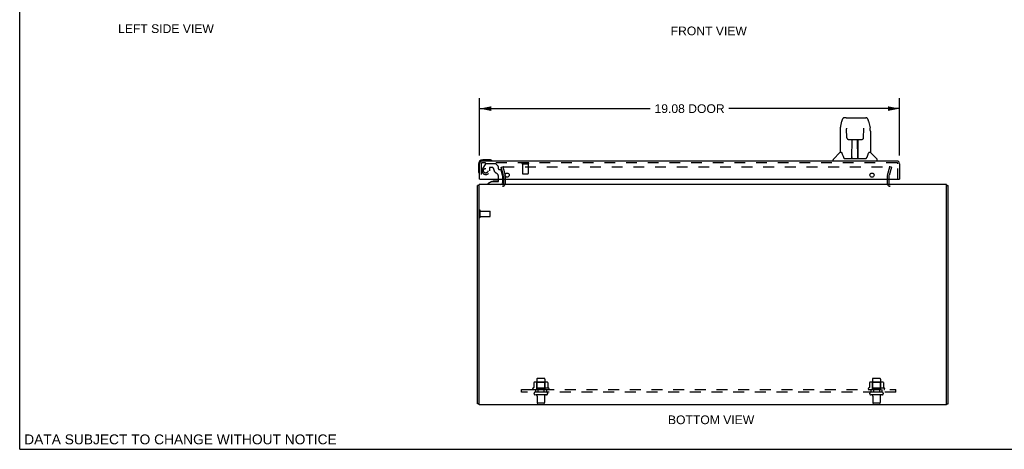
# Model space of a CAD drawing. Header units: inches. Extents: x 0 to 89.5, y 0 to 57.9.
# Tile 1 of 6: x 0 to 44.7, y 0 to 19.5. Entities that reach past the tile are written whole.
import ezdxf

# ---------------------------------------------------------------- set-up
doc = ezdxf.new("R2010")
doc.units = ezdxf.units.IN
doc.header["$LTSCALE"] = 4.921053
doc.header["$MEASUREMENT"] = 0
doc.linetypes.add('HIDDEN', pattern=[0.2, 0.1, -0.1])
doc.layers.get('0').update_dxf_attribs({"linetype": 'CONTINUOUS'})
for name, color, linetype in [('DEFAULT_2', 8, 'HIDDEN'), ('DIMENSIONS', 7, 'CONTINUOUS'), ('DOOR_ASSEMBLY', 7, 'CONTINUOUS'), ('SUBPANEL', 7, 'CONTINUOUS')]:
    doc.layers.add(name, color=color, linetype=linetype)
doc.styles.get("Standard").update_dxf_attribs({"font": 'arial.ttf'})
doc.dimstyles.new('DIMSTYLE_1', dxfattribs={"dimtxt": 0.394737, "dimasz": 0.526316, "dimexe": 0.09, "dimexo": 0.07, "dimgap": 0.0375, "dimtad": 0, "dimtih": 1, "dimtoh": 1, "dimzin": 4, "dimdsep": 46, "dimtxsty": 'Standard', "dimblk": '_FILLED', "dimblk1": '_FILLED', "dimblk2": '_FILLED', "dimcen": 0.09, "dimadec": 3, "dimazin": 1, "dimtfac": 1, "dimtdec": 3, "dimtofl": 0, "dimtmove": 0, "dimatfit": 3, "dimldrblk": '_FILLED', "dimfxl": 0, "dimtolj": 1, "dimtzin": 4, "dimarcsym": 0})

# ---------------------------------------------------------------- blocks, each defined once
blk = doc.blocks.new('_FILLED')
at = {"color": 0, "linetype": 'ByBlock'}
blk.add_solid([(0, 0), (-1, 0.2), (-1, -0.2)], dxfattribs=at)
blk = doc.blocks.new('*D5')
at = {"layer": 'DIMENSIONS', "color": 2, "linetype": 'Continuous'}
for p, q in [((20.899, 13.33), (20.899, 15.934)), ((39.974, 13.33), (39.974, 15.934)), ((20.899, 15.46), (28.647, 15.46)), ((39.974, 15.46), (32.226, 15.46))]:
    blk.add_line(p, q, dxfattribs=at)
at = {"layer": 'DIMENSIONS', "color": 2, "linetype": 'Continuous', "xscale": 0.5263157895, "yscale": 0.5263157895, "zscale": 0.5263157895, "rotation": 180}
blk.add_blockref('_FILLED', (20.899, 15.46), dxfattribs=at)
at = {"layer": 'DIMENSIONS', "color": 2, "linetype": 'Continuous', "xscale": 0.5263157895, "yscale": 0.5263157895, "zscale": 0.5263157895}
blk.add_blockref('_FILLED', (39.974, 15.46), dxfattribs=at)
at = {"layer": 'DIMENSIONS', "color": 2, "linetype": 'Continuous', "insert": (30.436, 15.657), "char_height": 0.3947, "width": 3.18431, "attachment_point": 2, "line_spacing_factor": 0.9}
blk.add_mtext('19.08 DOOR', dxfattribs=at)

msp = doc.modelspace()

# ---------------------------------------------------------------- linework, layer by layer
at = {"color": 7, "linetype": 'Continuous'}
for p, q in [((0, 0), (0, 57.895)), ((20.879, 11.968), (20.804, 11.968)), ((42.104, 11.968), (42.179, 11.968)), ((20.879, 2.064), (20.804, 2.064)), ((42.104, 2.064), (42.179, 2.064)), ((0, 0), (89.474, 0))]:
    msp.add_line(p, q, dxfattribs=at)
at = {"color": 3, "linetype": 'Continuous'}
for p, q in [((21.979, 12.254), (21.979, 12.053)), ((39.504, 12.053), (39.504, 12.254)), ((20.804, 2.064), (20.804, 11.968)), ((20.879, 2.011), (20.879, 12.011)), ((42.104, 12.011), (20.879, 12.011)), ((42.104, 2.011), (42.104, 12.011)), ((42.179, 2.064), (42.179, 11.968)), ((42.104, 2.011), (20.879, 2.011))]:
    msp.add_line(p, q, dxfattribs=at)
for centre, radius, start, end in [((20.921, 11.894), 0.117, 111.0402, 140.7616), ((21.937, 12.053), 0.042, 270, 360), ((39.546, 12.053), 0.042, 180, 270), ((42.062, 11.894), 0.117, 39.2348, 68.9622)]:
    msp.add_arc(centre, radius, start, end, dxfattribs=at)
at = {"layer": 'DEFAULT_2', "color": 8, "linetype": 'HIDDEN'}
for p, q in [((21.875, 12.804), (21.947, 12.823)), ((21.978, 12.418), (21.875, 12.804)), ((21.947, 12.823), (22.051, 12.437)), ((21.977, 12.823), (39.506, 12.823)), ((39.433, 12.437), (39.536, 12.823)), ((39.608, 12.804), (39.505, 12.418)), ((39.508, 12.823), (39.506, 12.823)), ((39.608, 12.804), (39.536, 12.823)), ((21.979, 12.411), (21.979, 12.254)), ((22.054, 12.411), (22.054, 12.053)), ((39.429, 12.053), (39.429, 12.411)), ((39.504, 12.254), (39.504, 12.411)), ((20.922, 10.544), (20.922, 10.828)), ((20.922, 10.81), (21.369, 10.81)), ((21.379, 10.572), (21.379, 10.8)), ((20.922, 10.562), (21.369, 10.562)), ((23.492, 3.181), (23.492, 2.586)), ((23.837, 3.211), (23.522, 3.211)), ((23.867, 3.181), (23.867, 2.586)), ((38.742, 3.181), (38.742, 2.586)), ((39.087, 3.211), (38.772, 3.211)), ((39.117, 3.181), (39.117, 2.586)), ((24.035, 2.781), (23.323, 2.781)), ((23.345, 2.711), (24.013, 2.711)), ((23.36, 3.025), (23.36, 2.807)), ((23.935, 3.047), (23.424, 3.047)), ((23.496, 3.027), (23.476, 3.047)), ((23.496, 2.731), (23.476, 2.711)), ((23.496, 2.731), (23.496, 3.027)), ((23.863, 3.027), (23.496, 3.027)), ((23.863, 2.731), (23.496, 2.731)), ((23.863, 3.027), (23.883, 3.047)), ((23.863, 2.731), (23.863, 3.027)), ((23.863, 2.731), (23.883, 2.711)), ((23.998, 3.025), (23.998, 2.807)), ((39.285, 2.781), (38.573, 2.781)), ((38.595, 2.711), (39.263, 2.711)), ((38.61, 3.025), (38.61, 2.807)), ((39.185, 3.047), (38.674, 3.047)), ((38.746, 3.027), (38.726, 3.047)), ((38.746, 2.731), (38.726, 2.711)), ((39.113, 3.027), (38.746, 3.027)), ((38.746, 2.731), (38.746, 3.027)), ((39.113, 2.731), (38.746, 2.731)), ((39.113, 3.027), (39.133, 3.047)), ((39.113, 2.731), (39.113, 3.027)), ((39.113, 2.731), (39.133, 2.711)), ((39.248, 3.025), (39.248, 2.807)), ((23.937, 2.586), (23.422, 2.586)), ((23.937, 2.476), (23.422, 2.476)), ((23.514, 2.413), (23.514, 2.116)), ((23.844, 2.413), (23.844, 2.116)), ((39.187, 2.586), (38.672, 2.586)), ((39.187, 2.476), (38.672, 2.476)), ((38.764, 2.413), (38.764, 2.116)), ((39.094, 2.413), (39.094, 2.116)), ((23.814, 2.086), (23.544, 2.086)), ((39.064, 2.086), (38.794, 2.086))]:
    msp.add_line(p, q, dxfattribs=at)
for points in [[(21.977, 12.823), (21.975, 12.823), (21.973, 12.823), (21.971, 12.823), (21.97, 12.822), (21.968, 12.821), (21.966, 12.82), (21.965, 12.82), (21.964, 12.818), (21.962, 12.817), (21.961, 12.816), (21.96, 12.814), (21.959, 12.813), (21.958, 12.811), (21.958, 12.81), (21.957, 12.808), (21.957, 12.806), (21.957, 12.804), (21.957, 12.804)], [(21.957, 12.804), (21.957, 12.803), (21.957, 12.801), (21.957, 12.799)], [(39.524, 12.813), (39.523, 12.814), (39.522, 12.816), (39.521, 12.817), (39.52, 12.818), (39.518, 12.82), (39.517, 12.82), (39.515, 12.821), (39.514, 12.822), (39.512, 12.823), (39.51, 12.823), (39.508, 12.823)], [(39.524, 12.813), (39.525, 12.811), (39.526, 12.81), (39.526, 12.808), (39.526, 12.806), (39.526, 12.804), (39.526, 12.804)], [(39.526, 12.804), (39.526, 12.803), (39.526, 12.801), (39.526, 12.799)], [(23.36, 2.807), (23.36, 2.806), (23.36, 2.805), (23.36, 2.804), (23.359, 2.803), (23.359, 2.802), (23.359, 2.802), (23.358, 2.801), (23.358, 2.801), (23.358, 2.8), (23.357, 2.8), (23.357, 2.8), (23.357, 2.799), (23.356, 2.799), (23.356, 2.799), (23.356, 2.799), (23.356, 2.799), (23.355, 2.798), (23.355, 2.798)], [(23.366, 3.035), (23.365, 3.034), (23.363, 3.033), (23.362, 3.031), (23.361, 3.03), (23.361, 3.028), (23.36, 3.027), (23.36, 3.025)], [(23.992, 3.035), (23.994, 3.034), (23.995, 3.033), (23.996, 3.031), (23.997, 3.03), (23.998, 3.028), (23.998, 3.027), (23.998, 3.025)], [(24.003, 2.798), (24.003, 2.798), (24.003, 2.799), (24.003, 2.799), (24.002, 2.799), (24.002, 2.799), (24.002, 2.799), (24.001, 2.8), (24.001, 2.8), (24.001, 2.8), (24, 2.801), (24, 2.801), (24, 2.802), (23.999, 2.802), (23.999, 2.803), (23.999, 2.804), (23.998, 2.805), (23.998, 2.806), (23.998, 2.807)], [(38.61, 2.807), (38.61, 2.806), (38.61, 2.805), (38.61, 2.804), (38.609, 2.803), (38.609, 2.802), (38.609, 2.802), (38.608, 2.801), (38.608, 2.801), (38.608, 2.8), (38.607, 2.8), (38.607, 2.8), (38.607, 2.799), (38.606, 2.799), (38.606, 2.799), (38.606, 2.799), (38.606, 2.799), (38.605, 2.798), (38.605, 2.798)], [(38.616, 3.035), (38.615, 3.034), (38.613, 3.033), (38.612, 3.031), (38.611, 3.03), (38.611, 3.028), (38.61, 3.027), (38.61, 3.025)], [(39.242, 3.035), (39.244, 3.034), (39.245, 3.033), (39.246, 3.031), (39.247, 3.03), (39.248, 3.028), (39.248, 3.027), (39.248, 3.025)], [(39.253, 2.798), (39.253, 2.798), (39.253, 2.799), (39.253, 2.799), (39.252, 2.799), (39.252, 2.799), (39.252, 2.799), (39.251, 2.8), (39.251, 2.8), (39.251, 2.8), (39.25, 2.801), (39.25, 2.801), (39.25, 2.802), (39.249, 2.802), (39.249, 2.803), (39.249, 2.804), (39.248, 2.805), (39.248, 2.806), (39.248, 2.807)]]:
    msp.add_lwpolyline(points, dxfattribs=at)
for centre, radius, start, end in [((21.954, 12.411), 0.025, 0, 15), ((21.954, 12.411), 0.1, 0, 15), ((39.529, 12.411), 0.1, 165, 180), ((39.529, 12.411), 0.025, 165, 180), ((21.937, 12.053), 0.117, 270, 360), ((39.546, 12.053), 0.117, 180, 270), ((20.901, 10.828), 0.0215, 360, 180), ((21.369, 10.8), 0.01, 360, 90), ((20.901, 10.544), 0.0215, 180, 0), ((21.369, 10.572), 0.01, 270, 0), ((23.522, 3.181), 0.03, 90, 180), ((23.837, 3.181), 0.03, 0, 90), ((38.772, 3.181), 0.03, 90, 180), ((39.087, 3.181), 0.03, 0, 90), ((23.345, 2.749), 0.0384, 124.4497, 270), ((23.679, 2.18), 0.698, 117.6814, 120.6631), ((23.424, 2.905), 0.141, 90, 113.95), ((23.935, 2.905), 0.141, 66.05, 90), ((23.679, 2.18), 0.698, 59.3369, 62.3186), ((24.013, 2.749), 0.0384, 270, 55.5503), ((38.595, 2.749), 0.0384, 124.4497, 270), ((38.929, 2.18), 0.698, 117.6814, 120.6631), ((38.674, 2.905), 0.141, 90, 113.95), ((39.185, 2.905), 0.141, 66.05, 90), ((38.929, 2.18), 0.698, 59.3369, 62.3186), ((39.263, 2.749), 0.0384, 270, 55.5503), ((23.422, 2.531), 0.055, 90, 270), ((23.452, 2.413), 0.0625, 0, 90), ((23.907, 2.413), 0.0625, 90, 180), ((23.937, 2.531), 0.055, 270, 90), ((38.672, 2.531), 0.055, 90, 270), ((38.702, 2.413), 0.0625, 0, 90), ((39.157, 2.413), 0.0625, 90, 180), ((39.187, 2.531), 0.055, 270, 90), ((23.544, 2.116), 0.03, 180, 270), ((23.814, 2.116), 0.03, 270, 360), ((38.794, 2.116), 0.03, 180, 270), ((39.064, 2.116), 0.03, 270, 360)]:
    msp.add_arc(centre, radius, start, end, dxfattribs=at)
at = {"layer": 'DOOR_ASSEMBLY', "color": 7, "linetype": 'Continuous'}
for p, q in [((37.287, 14.587), (37.352, 14.893)), ((37.557, 15.047), (37.476, 15.047)), ((37.558, 15.047), (38.446, 15.047)), ((37.563, 15.047), (37.562, 15.047)), ((38.57, 14.893), (38.635, 14.587)), ((37.272, 14.444), (37.272, 13.472)), ((37.573, 14.573), (37.573, 14.57)), ((37.573, 14.57), (37.573, 14.566)), ((37.573, 14.566), (37.574, 14.562)), ((37.574, 14.562), (37.574, 14.557)), ((37.574, 14.557), (37.574, 14.552)), ((37.574, 14.552), (37.574, 14.545)), ((37.581, 14.141), (37.574, 14.545)), ((38.341, 14.141), (38.349, 14.551)), ((38.349, 14.562), (38.349, 14.567)), ((38.349, 14.557), (38.349, 14.562)), ((38.349, 14.551), (38.349, 14.557)), ((38.641, 14.557), (38.635, 14.587)), ((38.65, 14.444), (38.65, 13.472)), ((37.581, 14.141), (37.582, 14.128)), ((37.581, 14.141), (37.581, 14.141)), ((37.661, 14.063), (37.781, 14.063)), ((37.812, 13.217), (37.827, 14.064)), ((37.817, 14.064), (38.106, 14.064)), ((37.819, 13.648), (37.819, 14.064)), ((37.826, 14.008), (37.819, 14.008)), ((38.087, 13.197), (38.072, 14.064)), ((38.073, 14.008), (38.103, 14.008)), ((38.078, 14.064), (38.078, 14.008)), ((38.103, 13.197), (38.103, 14.064)), ((38.141, 14.063), (38.261, 14.063)), ((37.266, 13.467), (36.969, 13.169)), ((37.345, 13.472), (37.272, 13.472)), ((37.342, 13.472), (37.348, 13.462)), ((37.823, 13.839), (37.819, 13.839)), ((37.823, 13.827), (37.819, 13.827)), ((38.103, 13.839), (38.076, 13.839)), ((38.103, 13.827), (38.076, 13.827)), ((38.08, 13.598), (38.103, 13.598)), ((38.103, 13.594), (38.08, 13.594)), ((38.574, 13.461), (38.58, 13.471)), ((38.65, 13.472), (38.577, 13.472)), ((38.656, 13.467), (38.954, 13.169)), ((21.328, 13.139), (21.039, 13.139)), ((21.366, 13.136), (21.328, 13.139)), ((36.957, 13.079), (36.957, 13.141)), ((37.408, 13.307), (37.423, 13.26)), ((37.423, 13.26), (37.425, 13.252)), ((37.475, 13.197), (38.447, 13.197)), ((37.813, 13.269), (37.812, 13.243)), ((37.819, 13.197), (37.819, 13.201)), ((38.086, 13.243), (38.086, 13.269)), ((38.497, 13.251), (38.5, 13.26)), ((38.965, 13.079), (38.965, 13.141)), ((20.839, 12.939), (20.839, 12.649)), ((20.839, 12.649), (20.842, 12.611)), ((20.914, 12.254), (20.899, 12.254)), ((21.449, 12.149), (21.273, 12.05)), ((21.449, 12.149), (21.726, 12.149)), ((21.607, 12.165), (21.537, 12.165)), ((21.677, 12.165), (21.607, 12.165)), ((21.757, 12.18), (21.757, 12.254)), ((21.942, 12.254), (21.942, 12.09)), ((39.959, 12.254), (39.974, 12.254)), ((21.273, 12.011), (21.273, 12.05))]:
    msp.add_line(p, q, dxfattribs=at)
at = {"layer": 'DOOR_ASSEMBLY', "color": 3, "linetype": 'Continuous'}
for p, q in [((39.857, 13.079), (21.016, 13.079)), ((20.899, 12.254), (20.899, 12.962)), ((39.974, 12.962), (39.974, 12.254)), ((20.914, 12.254), (39.959, 12.254))]:
    msp.add_line(p, q, dxfattribs=at)
at = {"layer": 'DOOR_ASSEMBLY', "color": 8, "linetype": 'HIDDEN'}
for p, q in [((39.857, 13.004), (21.016, 13.004)), ((21.185, 12.975), (21.598, 12.975)), ((20.974, 12.962), (20.974, 12.254)), ((21.159, 12.96), (21.025, 12.727)), ((21.346, 12.774), (21.346, 12.641)), ((21.456, 12.79), (21.362, 12.79)), ((21.734, 12.851), (21.619, 12.966)), ((21.74, 12.837), (21.74, 12.759)), ((21.799, 12.7), (21.843, 12.7)), ((21.942, 12.421), (21.873, 12.677)), ((22.832, 12.961), (23.116, 12.961)), ((22.85, 12.961), (22.85, 12.514)), ((23.098, 12.961), (23.098, 12.514)), ((39.899, 12.254), (39.899, 12.962)), ((21.757, 12.254), (21.757, 12.364)), ((21.942, 12.421), (21.942, 12.254)), ((22.86, 12.504), (23.088, 12.504)), ((21.863, 12.011), (21.273, 12.011))]:
    msp.add_line(p, q, dxfattribs=at)
at = {"layer": 'DOOR_ASSEMBLY', "color": 7, "linetype": 'Continuous'}
for points in [[(37.476, 15.047), (37.473, 15.047), (37.46, 15.046), (37.447, 15.042), (37.434, 15.037), (37.423, 15.03), (37.413, 15.022), (37.404, 15.014), (37.396, 15.004), (37.388, 14.993), (37.382, 14.982), (37.376, 14.969), (37.37, 14.956), (37.365, 14.941), (37.36, 14.924), (37.355, 14.906), (37.352, 14.893)], [(38.57, 14.893), (38.567, 14.906), (38.562, 14.924), (38.557, 14.941), (38.552, 14.956), (38.546, 14.97), (38.54, 14.982), (38.534, 14.994), (38.526, 15.004), (38.518, 15.014), (38.509, 15.023), (38.499, 15.031), (38.487, 15.037), (38.475, 15.042), (38.462, 15.046), (38.448, 15.047), (38.446, 15.047)], [(37.287, 14.587), (37.281, 14.556), (37.276, 14.517), (37.273, 14.477), (37.272, 14.444)], [(37.573, 14.576), (37.573, 14.576), (37.573, 14.576), (37.573, 14.576), (37.573, 14.575), (37.573, 14.575), (37.573, 14.574), (37.573, 14.573)], [(38.349, 14.567), (38.349, 14.57), (38.349, 14.572), (38.349, 14.573), (38.349, 14.574), (38.349, 14.575), (38.349, 14.576), (38.349, 14.576)], [(38.65, 14.443), (38.649, 14.477), (38.646, 14.517), (38.641, 14.557)], [(37.582, 14.128), (37.586, 14.115), (37.591, 14.103), (37.598, 14.093), (37.607, 14.084), (37.617, 14.076), (37.628, 14.07), (37.639, 14.066), (37.651, 14.063), (37.66, 14.063)], [(37.781, 14.063), (37.785, 14.063), (37.794, 14.063), (37.802, 14.064)], [(37.802, 14.064), (37.81, 14.064), (37.817, 14.064)], [(38.106, 14.064), (38.114, 14.064), (38.122, 14.064)], [(38.122, 14.064), (38.13, 14.063), (38.138, 14.063), (38.141, 14.063)], [(38.262, 14.063), (38.272, 14.064), (38.284, 14.066), (38.296, 14.07), (38.306, 14.077), (38.316, 14.084), (38.325, 14.094), (38.332, 14.105), (38.337, 14.116), (38.34, 14.129), (38.341, 14.141)], [(37.348, 13.462), (37.362, 13.434), (37.376, 13.398), (37.392, 13.356), (37.408, 13.307)], [(38.5, 13.26), (38.514, 13.306), (38.53, 13.354), (38.545, 13.397), (38.56, 13.433), (38.574, 13.461)], [(37.425, 13.252), (37.43, 13.239), (37.435, 13.229), (37.44, 13.22)], [(37.44, 13.22), (37.445, 13.213), (37.451, 13.207), (37.458, 13.202), (37.465, 13.198), (37.473, 13.197), (37.475, 13.197)], [(38.447, 13.197), (38.449, 13.197), (38.457, 13.198), (38.464, 13.202), (38.471, 13.206), (38.477, 13.212), (38.482, 13.22)], [(38.482, 13.22), (38.487, 13.228), (38.492, 13.239), (38.497, 13.251)]]:
    msp.add_lwpolyline(points, dxfattribs=at)
at = {"layer": 'DOOR_ASSEMBLY', "color": 8, "linetype": 'HIDDEN'}
msp.add_circle((21.174, 12.641), 0.103, dxfattribs=at)
at = {"layer": 'DOOR_ASSEMBLY', "color": 3, "linetype": 'Continuous'}
for centre in [(22.149, 12.442), (38.724, 12.442)]:
    msp.add_circle(centre, 0.094, dxfattribs=at)
at = {"layer": 'DOOR_ASSEMBLY', "color": 7, "linetype": 'Continuous'}
for centre, radius, start, end in [((37.28, 13.453), 0.0197, 97.5, 135), ((38.642, 13.453), 0.0197, 45, 82.5), ((21.039, 12.939), 0.2, 90, 180), ((21.328, 12.889), 0.25, 59.1101, 90), ((21.449, 13.094), 0.015, 270, 353.6204), ((21.449, 13.09), 0.015, 6.3796, 59.1101), ((36.997, 13.141), 0.0394, 135, 180), ((37.832, 13.216), 0.0197, 179, 270), ((37.832, 13.216), 0.0197, 260.739, 269.9232), ((38.067, 13.216), 0.0197, 270, 1), ((38.067, 13.216), 0.0197, 270.0771, 272.6469), ((38.926, 13.141), 0.0394, 0, 45), ((21.089, 12.649), 0.25, 180, 210.8899), ((20.884, 12.529), 0.015, 276.3796, 360), ((20.887, 12.529), 0.015, 210.8899, 263.6204), ((21.537, 12.075), 0.09, 90, 125.1877), ((21.677, 12.075), 0.09, 55.0768, 90), ((21.726, 12.18), 0.031, 270, 360), ((21.863, 12.09), 0.079, 270, 360)]:
    msp.add_arc(centre, radius, start, end, dxfattribs=at)
at = {"layer": 'DOOR_ASSEMBLY', "color": 3, "linetype": 'Continuous'}
for centre, start, end in [((21.016, 12.962), 90, 180), ((39.857, 12.962), 0, 90)]:
    msp.add_arc(centre, 0.117, start, end, dxfattribs=at)
at = {"layer": 'DOOR_ASSEMBLY', "color": 8, "linetype": 'HIDDEN'}
for centre, radius, start, end in [((21.016, 12.962), 0.042, 90, 180), ((21.185, 12.945), 0.03, 90, 150), ((21.598, 12.945), 0.03, 45, 90), ((22.832, 12.982), 0.0215, 90, 270), ((23.116, 12.982), 0.0215, 270, 90), ((39.857, 12.962), 0.042, 0, 90), ((21.174, 12.641), 0.172, 150, 360), ((21.362, 12.774), 0.016, 90, 180), ((21.456, 12.7), 0.09, 0, 90), ((21.731, 12.7), 0.185, 180, 244.2582), ((21.569, 12.364), 0.188, 0, 64.2582), ((21.72, 12.837), 0.02, 0, 45), ((21.799, 12.759), 0.059, 180, 270), ((21.843, 12.669), 0.031, 15, 90), ((22.86, 12.514), 0.01, 180, 270), ((23.088, 12.514), 0.01, 270, 360)]:
    msp.add_arc(centre, radius, start, end, dxfattribs=at)
at = {"layer": 'DOOR_ASSEMBLY', "color": 7, "linetype": 'Continuous'}
for centre, major_axis, start_param, end_param in [((37.812, 13.236), (0.0394, 0), -1.369355, -1.264777), ((38.087, 13.236), (0, 0.0394), -3.447611, -3.141593)]:
    msp.add_ellipse(centre, major_axis=major_axis, ratio=1, start_param=start_param, end_param=end_param, dxfattribs=at)
at = {"layer": 'SUBPANEL', "color": 8, "linetype": 'HIDDEN'}
for p, q in [((22.804, 2.586), (22.804, 2.711)), ((22.804, 2.711), (39.804, 2.711)), ((23.429, 2.711), (23.429, 2.586)), ((23.539, 2.711), (23.539, 2.586)), ((23.82, 2.711), (23.82, 2.586)), ((23.929, 2.711), (23.929, 2.586)), ((38.679, 2.711), (38.679, 2.586)), ((38.789, 2.711), (38.789, 2.586)), ((39.07, 2.711), (39.07, 2.586)), ((39.179, 2.711), (39.179, 2.586)), ((39.804, 2.586), (39.804, 2.711)), ((39.804, 2.586), (22.804, 2.586))]:
    msp.add_line(p, q, dxfattribs=at)

# ---------------------------------------------------------------- texts
at = {"layer": 'DIMENSIONS', "color": 2, "linetype": 'Continuous', "attachment_point": 2, "line_spacing_factor": 0.9}
for s, insert, char_height, width in [('LEFT SIDE VIEW', (6.646, 19.287), 0.39474, 4.34064), ('FRONT VIEW', (31.308, 19.185), 0.3947, 3.45431), ('BOTTOM VIEW', (31.415, 1.535), 0.39474, 3.91215), ('DATA SUBJECT TO CHANGE WITHOUT NOTICE', (7.305, 0.674), 0.44737, 14.17276)]:
    msp.add_mtext(s, dxfattribs=dict(at, insert=insert, char_height=char_height, width=width))

# ---------------------------------------------------------------- dimensions: what is measured, and where the dimension line sits
at = {"layer": 'DIMENSIONS', "color": 2, "linetype": 'Continuous'}
dim = msp.add_linear_dim(base=(39.973666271, 15.459955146), p1=(20.898666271, 13.260083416), p2=(39.973666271, 13.260083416), text='<> DOOR', dimstyle='DIMSTYLE_1', dxfattribs=at)
dim.commit()
dim.dimension.update_dxf_attribs({"geometry": '*D5', "text_midpoint": (30.436166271, 15.459955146), "dimtype": 160})

doc.saveas('drawing.dxf')
